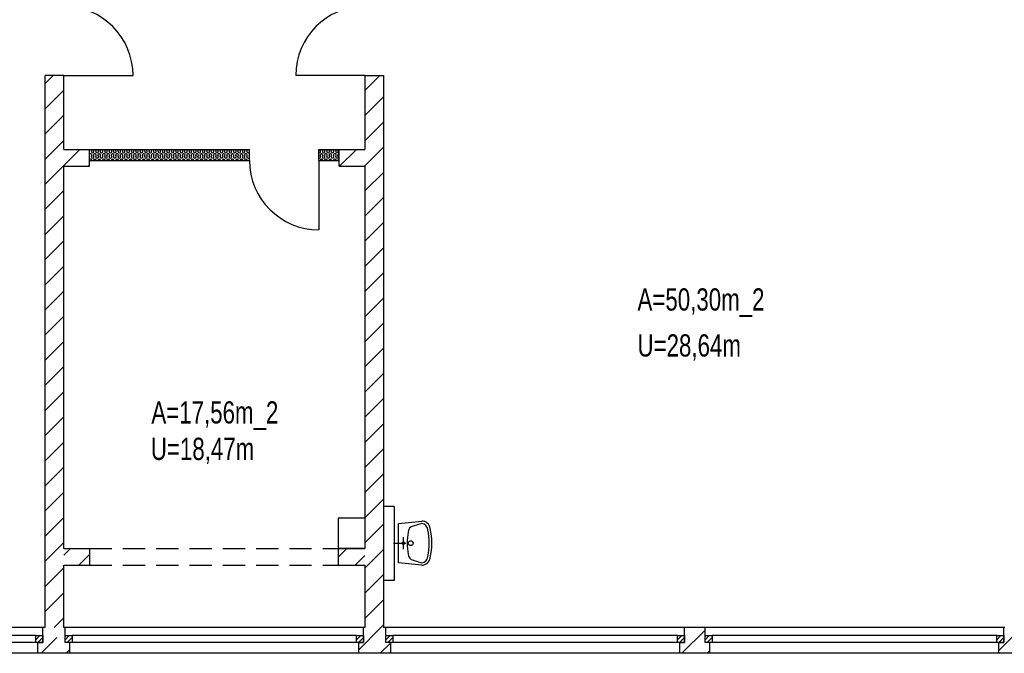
# Model space of a CAD drawing. Header units: metres. Extents: x 940 to 7099, y 1241 to 5343.
# Tile 2 of 23: x 2000 to 3108, y 1586 to 2299. Entities that reach past the tile are written whole.
import ezdxf

# ---------------------------------------------------------------- set-up
doc = ezdxf.new("R2010")
doc.units = ezdxf.units.M
doc.header["$LTSCALE"] = 100
doc.header["$MEASUREMENT"] = 0
doc.linetypes.add('HIDDEN', pattern=[0.375, 0.25, -0.125])
for name, color, linetype in [('20', 211, 'Continuous'), ('22', 211, 'Continuous'), ('30', 5, 'Continuous'), ('32', 2, 'Continuous'), ('36', 3, 'Continuous'), ('64', 1, 'Continuous'), ('67', 2, 'Continuous'), ('68', 211, 'Continuous'), ('69', 6, 'Continuous')]:
    doc.layers.add(name, color=color, linetype=linetype)

msp = doc.modelspace()

# ---------------------------------------------------------------- linework, layer by layer
at = {"layer": '20', "linetype": 'Continuous'}
for p, q in [((2029, 2226.9899), (2038.0101, 2236)), ((2389, 2219.2944), (2405.7056, 2236)), ((2029, 2198.7056), (2050, 2219.7056)), ((2389, 2191.0101), (2410, 2212.0101)), ((2029, 2170.4214), (2050, 2191.4214)), ((2389, 2162.7258), (2410, 2183.7258)), ((2029, 2142.1371), (2050, 2163.1371)), ((2050, 2134.8528), (2068.1472, 2153)), ((2081.075, 2150.9688), (2081.4246, 2152.0308)), ((2083.9246, 2150.9688), (2083.575, 2152.0308)), ((2086.075, 2150.9688), (2086.4246, 2152.0308)), ((2088.9246, 2150.9688), (2088.575, 2152.0308)), ((2091.075, 2150.9688), (2091.4246, 2152.0308)), ((2093.9246, 2150.9688), (2093.575, 2152.0308)), ((2096.075, 2150.9688), (2096.4246, 2152.0308)), ((2098.9246, 2150.9688), (2098.575, 2152.0308)), ((2101.075, 2150.9688), (2101.4246, 2152.0308)), ((2103.9246, 2150.9688), (2103.575, 2152.0308)), ((2106.075, 2150.9688), (2106.4246, 2152.0308)), ((2108.9246, 2150.9688), (2108.575, 2152.0308)), ((2111.075, 2150.9688), (2111.4246, 2152.0308)), ((2113.9246, 2150.9688), (2113.575, 2152.0308)), ((2116.075, 2150.9688), (2116.4246, 2152.0308)), ((2118.9246, 2150.9688), (2118.575, 2152.0308)), ((2121.075, 2150.9688), (2121.4246, 2152.0308)), ((2123.9246, 2150.9688), (2123.575, 2152.0308)), ((2126.075, 2150.9688), (2126.4246, 2152.0308)), ((2128.9246, 2150.9688), (2128.575, 2152.0308)), ((2131.075, 2150.9688), (2131.4246, 2152.0308)), ((2133.9246, 2150.9688), (2133.575, 2152.0308)), ((2136.075, 2150.9688), (2136.4246, 2152.0308)), ((2138.9246, 2150.9688), (2138.575, 2152.0308)), ((2141.075, 2150.9688), (2141.4246, 2152.0308)), ((2143.9246, 2150.9688), (2143.575, 2152.0308)), ((2146.075, 2150.9688), (2146.4246, 2152.0308)), ((2148.9246, 2150.9688), (2148.575, 2152.0308)), ((2151.075, 2150.9688), (2151.4246, 2152.0308)), ((2153.9246, 2150.9688), (2153.575, 2152.0308)), ((2156.075, 2150.9688), (2156.4246, 2152.0308)), ((2158.9246, 2150.9688), (2158.575, 2152.0308)), ((2161.075, 2150.9688), (2161.4246, 2152.0308)), ((2163.9246, 2150.9688), (2163.575, 2152.0308)), ((2166.075, 2150.9688), (2166.4246, 2152.0308)), ((2168.9246, 2150.9688), (2168.575, 2152.0308)), ((2171.075, 2150.9688), (2171.4246, 2152.0308)), ((2173.9246, 2150.9688), (2173.575, 2152.0308)), ((2176.075, 2150.9688), (2176.4246, 2152.0308)), ((2178.9246, 2150.9688), (2178.575, 2152.0308)), ((2181.075, 2150.9688), (2181.4246, 2152.0308)), ((2183.9246, 2150.9688), (2183.575, 2152.0308)), ((2186.075, 2150.9688), (2186.4246, 2152.0308)), ((2188.9246, 2150.9688), (2188.575, 2152.0308)), ((2191.075, 2150.9688), (2191.4246, 2152.0308)), ((2193.9246, 2150.9688), (2193.575, 2152.0308)), ((2196.075, 2150.9688), (2196.4246, 2152.0308)), ((2198.9246, 2150.9688), (2198.575, 2152.0308)), ((2201.075, 2150.9688), (2201.4246, 2152.0308)), ((2203.9246, 2150.9688), (2203.575, 2152.0308)), ((2206.075, 2150.9688), (2206.4246, 2152.0308)), ((2208.9246, 2150.9688), (2208.575, 2152.0308)), ((2211.075, 2150.9688), (2211.4246, 2152.0308)), ((2213.9246, 2150.9688), (2213.575, 2152.0308)), ((2216.075, 2150.9688), (2216.4246, 2152.0308)), ((2218.9246, 2150.9688), (2218.575, 2152.0308)), ((2221.075, 2150.9688), (2221.4246, 2152.0308)), ((2223.9246, 2150.9688), (2223.575, 2152.0308)), ((2226.075, 2150.9688), (2226.4246, 2152.0308)), ((2228.9246, 2150.9688), (2228.575, 2152.0308)), ((2231.075, 2150.9688), (2231.4246, 2152.0308)), ((2233.9246, 2150.9688), (2233.575, 2152.0308)), ((2236.075, 2150.9688), (2236.4246, 2152.0308)), ((2238.9246, 2150.9688), (2238.575, 2152.0308)), ((2241.075, 2150.9688), (2241.4246, 2152.0308)), ((2243.9246, 2150.9688), (2243.575, 2152.0308)), ((2246.075, 2150.9688), (2246.4246, 2152.0308)), ((2248.9246, 2150.9688), (2248.575, 2152.0308)), ((2251.075, 2150.9688), (2251.4246, 2152.0308)), ((2253.9246, 2150.9688), (2253.575, 2152.0308)), ((2256.075, 2150.9688), (2256.4246, 2152.0308)), ((2258.9246, 2150.9688), (2258.575, 2152.0308)), ((2338.9246, 2150.9688), (2338.575, 2152.0308)), ((2341.075, 2150.9688), (2341.4246, 2152.0308)), ((2343.9246, 2150.9688), (2343.575, 2152.0308)), ((2346.075, 2150.9688), (2346.4246, 2152.0308)), ((2348.9246, 2150.9688), (2348.575, 2152.0308)), ((2351.075, 2150.9688), (2351.4246, 2152.0308)), ((2353.9246, 2150.9688), (2353.575, 2152.0308)), ((2356.075, 2150.9688), (2356.4246, 2152.0308)), ((2358.9246, 2150.9688), (2358.575, 2152.0308)), ((2360.2742, 2134), (2379.2742, 2153)), ((2389, 2134.4416), (2410, 2155.4416)), ((2081.075, 2144.9688), (2081.4246, 2146.0308)), ((2083.9246, 2144.9688), (2083.575, 2146.0308)), ((2086.075, 2144.9688), (2086.4246, 2146.0308)), ((2088.9246, 2144.9688), (2088.575, 2146.0308)), ((2091.075, 2144.9688), (2091.4246, 2146.0308)), ((2093.9246, 2144.9688), (2093.575, 2146.0308)), ((2096.075, 2144.9688), (2096.4246, 2146.0308)), ((2098.9246, 2144.9688), (2098.575, 2146.0308)), ((2101.075, 2144.9688), (2101.4246, 2146.0308)), ((2103.9246, 2144.9688), (2103.575, 2146.0308)), ((2106.075, 2144.9688), (2106.4246, 2146.0308)), ((2108.9246, 2144.9688), (2108.575, 2146.0308)), ((2111.075, 2144.9688), (2111.4246, 2146.0308)), ((2113.9246, 2144.9688), (2113.575, 2146.0308)), ((2116.075, 2144.9688), (2116.4246, 2146.0308)), ((2118.9246, 2144.9688), (2118.575, 2146.0308)), ((2121.075, 2144.9688), (2121.4246, 2146.0308)), ((2123.9246, 2144.9688), (2123.575, 2146.0308)), ((2126.075, 2144.9688), (2126.4246, 2146.0308)), ((2128.9246, 2144.9688), (2128.575, 2146.0308)), ((2131.075, 2144.9688), (2131.4246, 2146.0308)), ((2133.9246, 2144.9688), (2133.575, 2146.0308)), ((2136.075, 2144.9688), (2136.4246, 2146.0308)), ((2138.9246, 2144.9688), (2138.575, 2146.0308)), ((2141.075, 2144.9688), (2141.4246, 2146.0308)), ((2143.9246, 2144.9688), (2143.575, 2146.0308)), ((2146.075, 2144.9688), (2146.4246, 2146.0308)), ((2148.9246, 2144.9688), (2148.575, 2146.0308)), ((2151.075, 2144.9688), (2151.4246, 2146.0308)), ((2153.9246, 2144.9688), (2153.575, 2146.0308)), ((2156.075, 2144.9688), (2156.4246, 2146.0308)), ((2158.9246, 2144.9688), (2158.575, 2146.0308)), ((2161.075, 2144.9688), (2161.4246, 2146.0308)), ((2163.9246, 2144.9688), (2163.575, 2146.0308)), ((2166.075, 2144.9688), (2166.4246, 2146.0308)), ((2168.9246, 2144.9688), (2168.575, 2146.0308)), ((2171.075, 2144.9688), (2171.4246, 2146.0308)), ((2173.9246, 2144.9688), (2173.575, 2146.0308)), ((2176.075, 2144.9688), (2176.4246, 2146.0308)), ((2178.9246, 2144.9688), (2178.575, 2146.0308)), ((2181.075, 2144.9688), (2181.4246, 2146.0308)), ((2183.9246, 2144.9688), (2183.575, 2146.0308)), ((2186.075, 2144.9688), (2186.4246, 2146.0308)), ((2188.9246, 2144.9688), (2188.575, 2146.0308)), ((2191.075, 2144.9688), (2191.4246, 2146.0308)), ((2193.9246, 2144.9688), (2193.575, 2146.0308)), ((2196.075, 2144.9688), (2196.4246, 2146.0308)), ((2198.9246, 2144.9688), (2198.575, 2146.0308)), ((2201.075, 2144.9688), (2201.4246, 2146.0308)), ((2203.9246, 2144.9688), (2203.575, 2146.0308)), ((2206.075, 2144.9688), (2206.4246, 2146.0308)), ((2208.9246, 2144.9688), (2208.575, 2146.0308)), ((2211.075, 2144.9688), (2211.4246, 2146.0308)), ((2213.9246, 2144.9688), (2213.575, 2146.0308)), ((2216.075, 2144.9688), (2216.4246, 2146.0308)), ((2218.9246, 2144.9688), (2218.575, 2146.0308)), ((2221.075, 2144.9688), (2221.4246, 2146.0308)), ((2223.9246, 2144.9688), (2223.575, 2146.0308)), ((2226.075, 2144.9688), (2226.4246, 2146.0308)), ((2228.9246, 2144.9688), (2228.575, 2146.0308)), ((2231.075, 2144.9688), (2231.4246, 2146.0308)), ((2233.9246, 2144.9688), (2233.575, 2146.0308)), ((2236.075, 2144.9688), (2236.4246, 2146.0308)), ((2238.9246, 2144.9688), (2238.575, 2146.0308)), ((2241.075, 2144.9688), (2241.4246, 2146.0308)), ((2243.9246, 2144.9688), (2243.575, 2146.0308)), ((2246.075, 2144.9688), (2246.4246, 2146.0308)), ((2248.9246, 2144.9688), (2248.575, 2146.0308)), ((2251.075, 2144.9688), (2251.4246, 2146.0308)), ((2253.9246, 2144.9688), (2253.575, 2146.0308)), ((2256.075, 2144.9688), (2256.4246, 2146.0308)), ((2258.9246, 2144.9688), (2258.575, 2146.0308)), ((2338.9246, 2144.9688), (2338.575, 2146.0308)), ((2341.075, 2144.9688), (2341.4246, 2146.0308)), ((2343.9246, 2144.9688), (2343.575, 2146.0308)), ((2346.075, 2144.9688), (2346.4246, 2146.0308)), ((2348.9246, 2144.9688), (2348.575, 2146.0308)), ((2351.075, 2144.9688), (2351.4246, 2146.0308)), ((2353.9246, 2144.9688), (2353.575, 2146.0308)), ((2356.075, 2144.9688), (2356.4246, 2146.0308)), ((2358.9246, 2144.9688), (2358.575, 2146.0308)), ((2029, 2113.8528), (2050, 2134.8528)), ((2077.4315, 2134), (2079, 2135.5685)), ((2388.5584, 2134), (2389, 2134.4416)), ((2389, 2106.1573), (2410, 2127.1573)), ((2029, 2085.5685), (2050, 2106.5685)), ((2389, 2077.873), (2410, 2098.873)), ((2029, 2057.2843), (2050, 2078.2843)), ((2389, 2049.5887), (2410, 2070.5887)), ((2029, 2029), (2050, 2050)), ((2389, 2021.3045), (2410, 2042.3045)), ((2029, 2000.7157), (2050, 2021.7157)), ((2389, 1993.0202), (2410, 2014.0202)), ((2029, 1972.4315), (2050, 1993.4315)), ((2389, 1964.7359), (2410, 1985.7359)), ((2029, 1944.1472), (2050, 1965.1472)), ((2389, 1936.4517), (2410, 1957.4517)), ((2029, 1915.8629), (2050, 1936.8629)), ((2389, 1908.1674), (2410, 1929.1674)), ((2029, 1887.5786), (2050, 1908.5786)), ((2389, 1879.8831), (2410, 1900.8831)), ((2029, 1859.2944), (2050, 1880.2944)), ((2389, 1851.5988), (2410, 1872.5988)), ((2029, 1831.0101), (2050, 1852.0101)), ((2389, 1823.3146), (2410, 1844.3146)), ((2029, 1802.7258), (2050, 1823.7258)), ((2389, 1795.0303), (2410, 1816.0303)), ((2029, 1774.4416), (2050, 1795.4416)), ((2389, 1766.746), (2410, 1787.746)), ((2029, 1746.1573), (2050, 1767.1573)), ((2389, 1738.4618), (2410, 1759.4618)), ((2029, 1717.873), (2050, 1738.873)), ((2389, 1710.1775), (2410, 1731.1775)), ((2029, 1689.5887), (2050, 1710.5887)), ((2389, 1681.8932), (2410, 1702.8932)), ((2029, 1661.3045), (2050, 1682.3045)), ((2389, 1653.6089), (2410, 1674.6089)), ((2029, 1633.0202), (2050, 1654.0202)), ((2389, 1625.3247), (2410, 1646.3247)), ((2039.2641, 1615), (2050, 1625.7359)), ((2406.9596, 1615), (2410, 1618.0404)), ((2382, 1590.0404), (2406.9596, 1615)), ((2745.6551, 1586), (2771.75, 1612.0949)), ((2406.2439, 1586), (2418, 1597.7561)), ((2773.9394, 1586), (2777.25, 1589.3106))]:
    msp.add_line(p, q, dxfattribs=at)
for centre, start, end in [((2082.4998, 2150.4998), 161.7795, 18.2205), ((2079.9998, 2152.4998), 341.7795, 19.478), ((2084.9998, 2152.4998), 160.522, 198.2205), ((2087.4998, 2150.4998), 161.7795, 18.2205), ((2084.9998, 2152.4998), 341.7795, 19.478), ((2089.9998, 2152.4998), 160.522, 198.2205), ((2092.4998, 2150.4998), 161.7795, 18.2205), ((2089.9998, 2152.4998), 341.7795, 19.478), ((2094.9998, 2152.4998), 160.522, 198.2205), ((2097.4998, 2150.4998), 161.7795, 18.2205), ((2094.9998, 2152.4998), 341.7795, 19.478), ((2099.9998, 2152.4998), 160.522, 198.2205), ((2102.4998, 2150.4998), 161.7795, 18.2205), ((2099.9998, 2152.4998), 341.7795, 19.478), ((2104.9998, 2152.4998), 160.522, 198.2205), ((2107.4998, 2150.4998), 161.7795, 18.2205), ((2104.9998, 2152.4998), 341.7795, 19.478), ((2109.9998, 2152.4998), 160.522, 198.2205), ((2112.4998, 2150.4998), 161.7795, 18.2205), ((2109.9998, 2152.4998), 341.7795, 19.478), ((2114.9998, 2152.4998), 160.522, 198.2205), ((2117.4998, 2150.4998), 161.7795, 18.2205), ((2114.9998, 2152.4998), 341.7795, 19.478), ((2119.9998, 2152.4998), 160.522, 198.2205), ((2122.4998, 2150.4998), 161.7795, 18.2205), ((2119.9998, 2152.4998), 341.7795, 19.478), ((2124.9998, 2152.4998), 160.522, 198.2205), ((2127.4998, 2150.4998), 161.7795, 18.2205), ((2124.9998, 2152.4998), 341.7795, 19.478), ((2129.9998, 2152.4998), 160.522, 198.2205), ((2132.4998, 2150.4998), 161.7795, 18.2205), ((2129.9998, 2152.4998), 341.7795, 19.478), ((2134.9998, 2152.4998), 160.522, 198.2205), ((2137.4998, 2150.4998), 161.7795, 18.2205), ((2134.9998, 2152.4998), 341.7795, 19.478), ((2139.9998, 2152.4998), 160.522, 198.2205), ((2142.4998, 2150.4998), 161.7795, 18.2205), ((2139.9998, 2152.4998), 341.7795, 19.478), ((2144.9998, 2152.4998), 160.522, 198.2205), ((2147.4998, 2150.4998), 161.7795, 18.2205), ((2144.9998, 2152.4998), 341.7795, 19.478), ((2149.9998, 2152.4998), 160.522, 198.2205), ((2152.4998, 2150.4998), 161.7795, 18.2205), ((2149.9998, 2152.4998), 341.7795, 19.478), ((2154.9998, 2152.4998), 160.522, 198.2205), ((2157.4998, 2150.4998), 161.7795, 18.2205), ((2154.9998, 2152.4998), 341.7795, 19.478), ((2159.9998, 2152.4998), 160.522, 198.2205), ((2162.4998, 2150.4998), 161.7795, 18.2205), ((2159.9998, 2152.4998), 341.7795, 19.478), ((2164.9998, 2152.4998), 160.522, 198.2205), ((2167.4998, 2150.4998), 161.7795, 18.2205), ((2164.9998, 2152.4998), 341.7795, 19.478), ((2169.9998, 2152.4998), 160.522, 198.2205), ((2172.4998, 2150.4998), 161.7795, 18.2205), ((2169.9998, 2152.4998), 341.7795, 19.478), ((2174.9998, 2152.4998), 160.522, 198.2205), ((2177.4998, 2150.4998), 161.7795, 18.2205), ((2174.9998, 2152.4998), 341.7795, 19.478), ((2179.9998, 2152.4998), 160.522, 198.2205), ((2182.4998, 2150.4998), 161.7795, 18.2205), ((2179.9998, 2152.4998), 341.7795, 19.478), ((2184.9998, 2152.4998), 160.522, 198.2205), ((2187.4998, 2150.4998), 161.7795, 18.2205), ((2184.9998, 2152.4998), 341.7795, 19.478), ((2189.9998, 2152.4998), 160.522, 198.2205), ((2192.4998, 2150.4998), 161.7795, 18.2205), ((2189.9998, 2152.4998), 341.7795, 19.478), ((2194.9998, 2152.4998), 160.522, 198.2205), ((2197.4998, 2150.4998), 161.7795, 18.2205), ((2194.9998, 2152.4998), 341.7795, 19.478), ((2199.9998, 2152.4998), 160.522, 198.2205), ((2202.4998, 2150.4998), 161.7795, 18.2205), ((2199.9998, 2152.4998), 341.7795, 19.478), ((2204.9998, 2152.4998), 160.522, 198.2205), ((2207.4998, 2150.4998), 161.7795, 18.2205), ((2204.9998, 2152.4998), 341.7795, 19.478), ((2209.9998, 2152.4998), 160.522, 198.2205), ((2212.4998, 2150.4998), 161.7795, 18.2205), ((2209.9998, 2152.4998), 341.7795, 19.478), ((2214.9998, 2152.4998), 160.522, 198.2205), ((2217.4998, 2150.4998), 161.7795, 18.2205), ((2214.9998, 2152.4998), 341.7795, 19.478), ((2219.9998, 2152.4998), 160.522, 198.2205), ((2222.4998, 2150.4998), 161.7795, 18.2205), ((2219.9998, 2152.4998), 341.7795, 19.478), ((2224.9998, 2152.4998), 160.522, 198.2205), ((2227.4998, 2150.4998), 161.7795, 18.2205), ((2224.9998, 2152.4998), 341.7795, 19.478), ((2229.9998, 2152.4998), 160.522, 198.2205), ((2232.4998, 2150.4998), 161.7795, 18.2205), ((2229.9998, 2152.4998), 341.7795, 19.478), ((2234.9998, 2152.4998), 160.522, 198.2205), ((2237.4998, 2150.4998), 161.7795, 18.2205), ((2234.9998, 2152.4998), 341.7795, 19.478), ((2239.9998, 2152.4998), 160.522, 198.2205), ((2242.4998, 2150.4998), 161.7795, 18.2205), ((2239.9998, 2152.4998), 341.7795, 19.478), ((2244.9998, 2152.4998), 160.522, 198.2205), ((2247.4998, 2150.4998), 161.7795, 18.2205), ((2244.9998, 2152.4998), 341.7795, 19.478), ((2249.9998, 2152.4998), 160.522, 198.2205), ((2252.4998, 2150.4998), 161.7795, 18.2205), ((2249.9998, 2152.4998), 341.7795, 19.478), ((2254.9998, 2152.4998), 160.522, 198.2205), ((2257.4998, 2150.4998), 161.7795, 18.2205), ((2254.9998, 2152.4998), 341.7795, 19.478), ((2259.9998, 2152.4998), 160.522, 198.2205), ((2337.4998, 2150.4998), 250.5356, 18.2205), ((2339.9998, 2152.4998), 160.522, 198.2205), ((2342.4998, 2150.4998), 161.7795, 18.2205), ((2339.9998, 2152.4998), 341.7795, 19.478), ((2344.9998, 2152.4998), 160.522, 198.2205), ((2347.4998, 2150.4998), 161.7795, 18.2205), ((2344.9998, 2152.4998), 341.7795, 19.478), ((2349.9998, 2152.4998), 160.522, 198.2205), ((2352.4998, 2150.4998), 161.7795, 18.2205), ((2349.9998, 2152.4998), 341.7795, 19.478), ((2354.9998, 2152.4998), 160.522, 198.2205), ((2357.4998, 2150.4998), 161.7795, 18.2205), ((2354.9998, 2152.4998), 341.7795, 19.478), ((2359.9998, 2152.4998), 160.522, 198.2205), ((2079.9998, 2146.4998), 90, 131.8017), ((2079.9998, 2140.4998), 90, 131.8017), ((2079.9998, 2146.4998), 341.7795, 90), ((2079.9998, 2140.4998), 0.0064, 90), ((2082.4998, 2144.4998), 161.7795, 18.2205), ((2084.9998, 2146.4998), 90, 198.2205), ((2084.9998, 2140.4998), 90, 179.9936), ((2084.9998, 2146.4998), 341.7795, 90), ((2084.9998, 2140.4998), 0.0064, 90), ((2087.4998, 2144.4998), 161.7795, 18.2205), ((2089.9998, 2146.4998), 90, 198.2205), ((2089.9998, 2140.4998), 90, 179.9936), ((2089.9998, 2146.4998), 341.7795, 90), ((2089.9998, 2140.4998), 0.0064, 90), ((2092.4998, 2144.4998), 161.7795, 18.2205), ((2094.9998, 2146.4998), 90, 198.2205), ((2094.9998, 2140.4998), 90, 179.9936), ((2094.9998, 2146.4998), 341.7795, 90), ((2094.9998, 2140.4998), 0.0064, 90), ((2097.4998, 2144.4998), 161.7795, 18.2205), ((2099.9998, 2146.4998), 90, 198.2205), ((2099.9998, 2140.4998), 90, 179.9936), ((2099.9998, 2146.4998), 341.7795, 90), ((2099.9998, 2140.4998), 0.0064, 90), ((2102.4998, 2144.4998), 161.7795, 18.2205), ((2104.9998, 2146.4998), 90, 198.2205), ((2104.9998, 2140.4998), 90, 179.9936), ((2104.9998, 2146.4998), 341.7795, 90), ((2104.9998, 2140.4998), 0.0064, 90), ((2107.4998, 2144.4998), 161.7795, 18.2205), ((2109.9998, 2146.4998), 90, 198.2205), ((2109.9998, 2140.4998), 90, 179.9936), ((2109.9998, 2146.4998), 341.7795, 90), ((2109.9998, 2140.4998), 0.0064, 90), ((2112.4998, 2144.4998), 161.7795, 18.2205), ((2114.9998, 2146.4998), 90, 198.2205), ((2114.9998, 2140.4998), 90, 179.9936), ((2114.9998, 2146.4998), 341.7795, 90), ((2114.9998, 2140.4998), 0.0064, 90), ((2117.4998, 2144.4998), 161.7795, 18.2205), ((2119.9998, 2146.4998), 90, 198.2205), ((2119.9998, 2140.4998), 90, 179.9936), ((2119.9998, 2146.4998), 341.7795, 90), ((2119.9998, 2140.4998), 0.0064, 90), ((2122.4998, 2144.4998), 161.7795, 18.2205), ((2124.9998, 2146.4998), 90, 198.2205), ((2124.9998, 2140.4998), 90, 179.9936), ((2124.9998, 2146.4998), 341.7795, 90), ((2124.9998, 2140.4998), 0.0064, 90), ((2127.4998, 2144.4998), 161.7795, 18.2205), ((2129.9998, 2146.4998), 90, 198.2205), ((2129.9998, 2140.4998), 90, 179.9936), ((2129.9998, 2146.4998), 341.7795, 90), ((2129.9998, 2140.4998), 0.0064, 90), ((2132.4998, 2144.4998), 161.7795, 18.2205), ((2134.9998, 2146.4998), 90, 198.2205), ((2134.9998, 2140.4998), 90, 179.9936), ((2134.9998, 2146.4998), 341.7795, 90), ((2134.9998, 2140.4998), 0.0064, 90), ((2137.4998, 2144.4998), 161.7795, 18.2205), ((2139.9998, 2146.4998), 90, 198.2205), ((2139.9998, 2140.4998), 90, 179.9936), ((2139.9998, 2146.4998), 341.7795, 90), ((2139.9998, 2140.4998), 0.0064, 90), ((2142.4998, 2144.4998), 161.7795, 18.2205), ((2144.9998, 2146.4998), 90, 198.2205), ((2144.9998, 2140.4998), 90, 179.9936), ((2144.9998, 2146.4998), 341.7795, 90), ((2144.9998, 2140.4998), 0.0064, 90), ((2147.4998, 2144.4998), 161.7795, 18.2205), ((2149.9998, 2146.4998), 90, 198.2205), ((2149.9998, 2140.4998), 90, 179.9936), ((2149.9998, 2146.4998), 341.7795, 90), ((2149.9998, 2140.4998), 0.0064, 90), ((2152.4998, 2144.4998), 161.7795, 18.2205), ((2154.9998, 2146.4998), 90, 198.2205), ((2154.9998, 2140.4998), 90, 179.9936), ((2154.9998, 2146.4998), 341.7795, 90), ((2154.9998, 2140.4998), 0.0064, 90), ((2157.4998, 2144.4998), 161.7795, 18.2205), ((2159.9998, 2146.4998), 90, 198.2205), ((2159.9998, 2140.4998), 90, 179.9936), ((2159.9998, 2146.4998), 341.7795, 90), ((2159.9998, 2140.4998), 0.0064, 90), ((2162.4998, 2144.4998), 161.7795, 18.2205), ((2164.9998, 2146.4998), 90, 198.2205), ((2164.9998, 2140.4998), 90, 179.9936), ((2164.9998, 2146.4998), 341.7795, 90), ((2164.9998, 2140.4998), 0.0064, 90), ((2167.4998, 2144.4998), 161.7795, 18.2205), ((2169.9998, 2146.4998), 90, 198.2205), ((2169.9998, 2140.4998), 90, 179.9936), ((2169.9998, 2146.4998), 341.7795, 90), ((2169.9998, 2140.4998), 0.0064, 90), ((2172.4998, 2144.4998), 161.7795, 18.2205), ((2174.9998, 2146.4998), 90, 198.2205), ((2174.9998, 2140.4998), 90, 179.9936), ((2174.9998, 2146.4998), 341.7795, 90), ((2174.9998, 2140.4998), 0.0064, 90), ((2177.4998, 2144.4998), 161.7795, 18.2205), ((2179.9998, 2146.4998), 90, 198.2205), ((2179.9998, 2140.4998), 90, 179.9936), ((2179.9998, 2146.4998), 341.7795, 90), ((2179.9998, 2140.4998), 0.0064, 90), ((2182.4998, 2144.4998), 161.7795, 18.2205), ((2184.9998, 2146.4998), 90, 198.2205), ((2184.9998, 2140.4998), 90, 179.9936), ((2184.9998, 2146.4998), 341.7795, 90), ((2184.9998, 2140.4998), 0.0064, 90), ((2187.4998, 2144.4998), 161.7795, 18.2205), ((2189.9998, 2146.4998), 90, 198.2205), ((2189.9998, 2140.4998), 90, 179.9936), ((2189.9998, 2146.4998), 341.7795, 90), ((2189.9998, 2140.4998), 0.0064, 90), ((2192.4998, 2144.4998), 161.7795, 18.2205), ((2194.9998, 2146.4998), 90, 198.2205), ((2194.9998, 2140.4998), 90, 179.9936), ((2194.9998, 2146.4998), 341.7795, 90), ((2194.9998, 2140.4998), 0.0064, 90), ((2197.4998, 2144.4998), 161.7795, 18.2205), ((2199.9998, 2146.4998), 90, 198.2205), ((2199.9998, 2140.4998), 90, 179.9936), ((2199.9998, 2146.4998), 341.7795, 90), ((2199.9998, 2140.4998), 0.0064, 90), ((2202.4998, 2144.4998), 161.7795, 18.2205), ((2204.9998, 2146.4998), 90, 198.2205), ((2204.9998, 2140.4998), 90, 179.9936), ((2204.9998, 2146.4998), 341.7795, 90), ((2204.9998, 2140.4998), 0.0064, 90), ((2207.4998, 2144.4998), 161.7795, 18.2205), ((2209.9998, 2146.4998), 90, 198.2205), ((2209.9998, 2140.4998), 90, 179.9936), ((2209.9998, 2146.4998), 341.7795, 90), ((2209.9998, 2140.4998), 0.0064, 90), ((2212.4998, 2144.4998), 161.7795, 18.2205), ((2214.9998, 2146.4998), 90, 198.2205), ((2214.9998, 2140.4998), 90, 179.9936), ((2214.9998, 2146.4998), 341.7795, 90), ((2214.9998, 2140.4998), 0.0064, 90), ((2217.4998, 2144.4998), 161.7795, 18.2205), ((2219.9998, 2146.4998), 90, 198.2205), ((2219.9998, 2140.4998), 90, 179.9936), ((2219.9998, 2146.4998), 341.7795, 90), ((2219.9998, 2140.4998), 0.0064, 90), ((2222.4998, 2144.4998), 161.7795, 18.2205), ((2224.9998, 2146.4998), 90, 198.2205), ((2224.9998, 2140.4998), 90, 179.9936), ((2224.9998, 2146.4998), 341.7795, 90), ((2224.9998, 2140.4998), 0.0064, 90), ((2227.4998, 2144.4998), 161.7795, 18.2205), ((2229.9998, 2146.4998), 90, 198.2205), ((2229.9998, 2140.4998), 90, 179.9936), ((2229.9998, 2146.4998), 341.7795, 90), ((2229.9998, 2140.4998), 0.0064, 90), ((2232.4998, 2144.4998), 161.7795, 18.2205), ((2234.9998, 2146.4998), 90, 198.2205), ((2234.9998, 2140.4998), 90, 179.9936), ((2234.9998, 2146.4998), 341.7795, 90), ((2234.9998, 2140.4998), 0.0064, 90), ((2237.4998, 2144.4998), 161.7795, 18.2205), ((2239.9998, 2146.4998), 90, 198.2205), ((2239.9998, 2140.4998), 90, 179.9936), ((2239.9998, 2146.4998), 341.7795, 90), ((2239.9998, 2140.4998), 0.0064, 90), ((2242.4998, 2144.4998), 161.7795, 18.2205), ((2244.9998, 2146.4998), 90, 198.2205), ((2244.9998, 2140.4998), 90, 179.9936), ((2244.9998, 2146.4998), 341.7795, 90), ((2244.9998, 2140.4998), 0.0064, 90), ((2247.4998, 2144.4998), 161.7795, 18.2205), ((2249.9998, 2146.4998), 90, 198.2205), ((2249.9998, 2140.4998), 90, 179.9936), ((2249.9998, 2146.4998), 341.7795, 90), ((2249.9998, 2140.4998), 0.0064, 90), ((2252.4998, 2144.4998), 161.7795, 18.2205), ((2254.9998, 2146.4998), 90, 198.2205), ((2254.9998, 2140.4998), 90, 179.9936), ((2254.9998, 2146.4998), 341.7795, 90), ((2254.9998, 2140.4998), 0.0064, 90), ((2257.4998, 2144.4998), 161.7795, 18.2205), ((2259.9998, 2146.4998), 131.8017, 198.2205), ((2259.9998, 2140.4998), 131.8017, 179.9936), ((2337.4998, 2144.4998), 250.5356, 18.2205), ((2339.9998, 2146.4998), 90, 198.2205), ((2339.9998, 2140.4998), 90, 179.9936), ((2339.9998, 2146.4998), 341.7795, 90), ((2339.9998, 2140.4998), 0.0064, 90), ((2342.4998, 2144.4998), 161.7795, 18.2205), ((2344.9998, 2146.4998), 90, 198.2205), ((2344.9998, 2140.4998), 90, 179.9936), ((2344.9998, 2146.4998), 341.7795, 90), ((2344.9998, 2140.4998), 0.0064, 90), ((2347.4998, 2144.4998), 161.7795, 18.2205), ((2349.9998, 2146.4998), 90, 198.2205), ((2349.9998, 2140.4998), 90, 179.9936), ((2349.9998, 2146.4998), 341.7795, 90), ((2349.9998, 2140.4998), 0.0064, 90), ((2352.4998, 2144.4998), 161.7795, 18.2205), ((2354.9998, 2146.4998), 90, 198.2205), ((2354.9998, 2140.4998), 90, 179.9936), ((2354.9998, 2146.4998), 341.7795, 90), ((2354.9998, 2140.4998), 0.0064, 90), ((2357.4998, 2144.4998), 161.7795, 18.2205), ((2359.9998, 2146.4998), 90, 198.2205), ((2359.9998, 2140.4998), 90, 179.9936), ((2359.9998, 2146.4998), 89.9936, 90), ((2359.9998, 2140.4998), 89.9936, 90)]:
    msp.add_arc(centre, 1.5, start, end, dxfattribs=at)
at = {"layer": '22', "linetype": 'HIDDEN'}
for p, q in [((2050, 1696.4466), (2057.5534, 1704)), ((2066.8377, 1685), (2079, 1697.1623)), ((2359, 1694.3196), (2368.6804, 1704)), ((2377.9646, 1685), (2389, 1696.0354)), ((2024.4062, 1586), (2051.5, 1613.0938)), ((3102.5, 1589.2915), (3128.2085, 1615)), ((2052.6905, 1586), (2057, 1590.3095))]:
    msp.add_line(p, q, dxfattribs=at)
at = {"layer": '32', "color": 7, "linetype": 'Continuous'}
for p, q in [((2029, 1615), (2029, 2236)), ((2050, 2153), (2050, 2236)), ((2389, 2236), (2389, 2153)), ((2410, 2236), (2410, 1615)), ((2050, 2153), (2079, 2153)), ((2079, 2153), (2259, 2153)), ((2337, 2153), (2360, 2153)), ((2360, 2153), (2389, 2153)), ((2079, 2140.5), (2259, 2140.5)), ((2337, 2140.5), (2360, 2140.5)), ((2050, 2134), (2079, 2134)), ((2050, 1704), (2050, 2134)), ((2360, 2134), (2389, 2134)), ((2389, 2134), (2389, 1704)), ((2422, 1751), (2410, 1751)), ((2410, 1751), (2410, 1668)), ((2422, 1751), (2422, 1668)), ((2389, 1738), (2359, 1738)), ((2359, 1738), (2359, 1704)), ((2389, 1738), (2389, 1704)), ((2050, 1704), (2079, 1704)), ((2389, 1704), (2359, 1704)), ((2359, 1704), (2389, 1704)), ((2050, 1685), (2079, 1685)), ((2050, 1615), (2050, 1685)), ((2359, 1685), (2389, 1685)), ((2389, 1685), (2389, 1615)), ((2422, 1668), (2410, 1668)), ((2029, 1615), (2026.5, 1615)), ((2051.5, 1615), (2050, 1615)), ((2389, 1615), (2387.5, 1615)), ((2412.5, 1615), (2410, 1615)), ((2771.75, 1615), (2748.75, 1615)), ((3109, 1615), (3108, 1615)), ((2057, 1586), (2021, 1586)), ((2418, 1586), (2382, 1586)), ((2777.25, 1586), (2743.25, 1586)), ((3136.5, 1586), (3102.5, 1586))]:
    msp.add_line(p, q, dxfattribs=at)
at = {"layer": '36', "linetype": 'Continuous'}
for p, q in [((2426.6759, 1731.9002), (2452.8009, 1734.6502)), ((2426.6759, 1687.9002), (2426.6759, 1731.9002)), ((2452.8009, 1731.9002), (2443.1759, 1729.1502)), ((2421.1759, 1709.9002), (2434.9259, 1709.9002)), ((2432.1759, 1703.0252), (2432.1759, 1716.7752)), ((2452.8009, 1685.1502), (2426.6759, 1687.9002)), ((2443.1759, 1690.6502), (2452.8009, 1687.9002))]:
    msp.add_line(p, q, dxfattribs=at)
for centre, radius in [((2432.1759, 1709.9002), 1.375), ((2440.4259, 1709.9002), 2.75)]:
    msp.add_circle(centre, radius, dxfattribs=at)
for centre, radius, start, end in [((2444.5509, 1722.2752), 7.0112, 101.3099, 180), ((2452.8009, 1725.0252), 9.7227, 8.1301, 90), ((2452.8009, 1725.0252), 6.875, 0, 90), ((2499.5509, 1709.9002), 63.1004, 168.6901, 191.3099), ((2390.9259, 1709.9002), 70.3941, 347.5926, 12.4074), ((2390.9259, 1709.9002), 73.3792, 347.0054, 12.9946), ((2444.5509, 1697.5252), 6.875, 180, 260.5377), ((2452.8009, 1694.7752), 6.875, 270, 0), ((2452.8009, 1694.7752), 9.625, 270, 351.8699)]:
    msp.add_arc(centre, radius, start, end, dxfattribs=at)
at = {"layer": '64', "color": 7, "linetype": 'Continuous'}
for p, q in [((2050, 2236), (2029, 2236)), ((2389, 2236), (2410, 2236)), ((2079, 2134), (2079, 2153)), ((2259, 2140.5), (2259, 2153)), ((2337, 2140.5), (2337, 2153)), ((2360, 2134), (2360, 2153)), ((2079, 1704), (2079, 1685)), ((2359, 1704), (2359, 1685)), ((2026.5, 1598), (2026.5, 1615)), ((2051.5, 1598), (2051.5, 1615)), ((2387.5, 1598), (2387.5, 1615)), ((2412.5, 1598), (2412.5, 1615)), ((2748.75, 1598), (2748.75, 1615)), ((2771.75, 1598), (2771.75, 1615)), ((3108, 1598), (3108, 1615)), ((2021, 1586), (2021, 1598)), ((2021, 1598), (2026.5, 1598)), ((2057, 1598), (2051.5, 1598)), ((2057, 1586), (2057, 1598)), ((2382, 1586), (2382, 1598)), ((2382, 1598), (2387.5, 1598)), ((2418, 1598), (2412.5, 1598)), ((2418, 1586), (2418, 1598)), ((2743.25, 1586), (2743.25, 1598)), ((2743.25, 1598), (2748.75, 1598)), ((2777.25, 1598), (2771.75, 1598)), ((2777.25, 1586), (2777.25, 1598)), ((3102.5, 1586), (3102.5, 1598)), ((3102.5, 1598), (3108, 1598))]:
    msp.add_line(p, q, dxfattribs=at)
at = {"layer": '67', "linetype": 'Continuous'}
for p, q in [((2050, 2236), (2128, 2236)), ((2389, 2236), (2311, 2236)), ((2337, 2140.5), (2337, 2062.5)), ((2026.5, 1615), (1690.25, 1615)), ((2387.5, 1615), (2051.5, 1615)), ((2748.75, 1615), (2412.5, 1615)), ((3108, 1615), (2771.75, 1615)), ((2021, 1598), (1695.75, 1598)), ((2018.5, 1606), (1698.25, 1606)), ((2018.5, 1598), (1698.25, 1598)), ((2018.5, 1598), (2018.5, 1606)), ((2018.5, 1606), (2026.5, 1606)), ((2026.5, 1598), (2018.5, 1598)), ((2026.5, 1606), (2026.5, 1598)), ((2051.5, 1598), (2051.5, 1606)), ((2051.5, 1606), (2059.5, 1606)), ((2059.5, 1598), (2051.5, 1598)), ((2382, 1598), (2057, 1598)), ((2059.5, 1606), (2059.5, 1598)), ((2379.5, 1606), (2059.5, 1606)), ((2379.5, 1598), (2059.5, 1598)), ((2379.5, 1598), (2379.5, 1606)), ((2379.5, 1606), (2387.5, 1606)), ((2387.5, 1598), (2379.5, 1598)), ((2387.5, 1606), (2387.5, 1598)), ((2412.5, 1598), (2412.5, 1606)), ((2412.5, 1606), (2420.5, 1606)), ((2420.5, 1598), (2412.5, 1598)), ((2743.25, 1598), (2418, 1598)), ((2420.5, 1606), (2420.5, 1598)), ((2740.75, 1606), (2420.5, 1606)), ((2740.75, 1598), (2420.5, 1598)), ((2740.75, 1598), (2740.75, 1606)), ((2740.75, 1606), (2748.75, 1606)), ((2748.75, 1598), (2740.75, 1598)), ((2748.75, 1606), (2748.75, 1598)), ((2771.75, 1598), (2771.75, 1606)), ((2771.75, 1606), (2779.75, 1606)), ((2779.75, 1598), (2771.75, 1598)), ((3102.5, 1598), (2777.25, 1598)), ((2779.75, 1606), (2779.75, 1598)), ((3100, 1606), (2779.75, 1606)), ((3100, 1598), (2779.75, 1598)), ((3100, 1598), (3100, 1606)), ((3100, 1606), (3108, 1606)), ((3108, 1598), (3100, 1598)), ((3108, 1606), (3108, 1598)), ((2021, 1586), (1695.75, 1586)), ((2382, 1586), (2057, 1586)), ((2743.25, 1586), (2418, 1586)), ((3102.5, 1586), (2777.25, 1586))]:
    msp.add_line(p, q, dxfattribs=at)
for centre, start, end in [((2050, 2236), 0, 90), ((2389, 2236), 90, 180), ((2337, 2140.5), 180, 270)]:
    msp.add_arc(centre, 78, start, end, dxfattribs=at)
at = {"layer": '68', "linetype": 'Continuous'}
for p, q in [((2018.5, 1601.3137), (2023.1863, 1606)), ((2020.8431, 1598), (2026.5, 1603.6569)), ((2051.5, 1601.3137), (2056.1863, 1606)), ((2053.8431, 1598), (2059.5, 1603.6569)), ((2379.5, 1601.3137), (2384.1863, 1606)), ((2381.8431, 1598), (2387.5, 1603.6569)), ((2412.5, 1601.3137), (2417.1863, 1606)), ((2414.8431, 1598), (2420.5, 1603.6569)), ((2740.75, 1601.3137), (2745.4363, 1606)), ((2743.0931, 1598), (2748.75, 1603.6569)), ((2771.75, 1601.3137), (2776.4363, 1606)), ((2774.0931, 1598), (2779.75, 1603.6569)), ((3100, 1601.3137), (3104.6863, 1606)), ((3102.3431, 1598), (3108, 1603.6569))]:
    msp.add_line(p, q, dxfattribs=at)
at = {"layer": '69', "linetype": 'HIDDEN'}
for p, q in [((2079, 1704), (2359, 1704)), ((2079, 1685), (2359, 1685))]:
    msp.add_line(p, q, dxfattribs=at)

# ---------------------------------------------------------------- texts
at = {"layer": '30', "width": 0.75}
for s, p in [('A=50,30m_2', (2695.6958, 1971.6242)), ('U=28,64m', (2695.6958, 1919.9036)), ('A=17,56m_2', (2148.5879, 1844.5521)), ('U=18,47m', (2147.9932, 1803.5323))]:
    msp.add_text(s, height=25, dxfattribs=at).set_placement(p)

doc.saveas('drawing.dxf')
